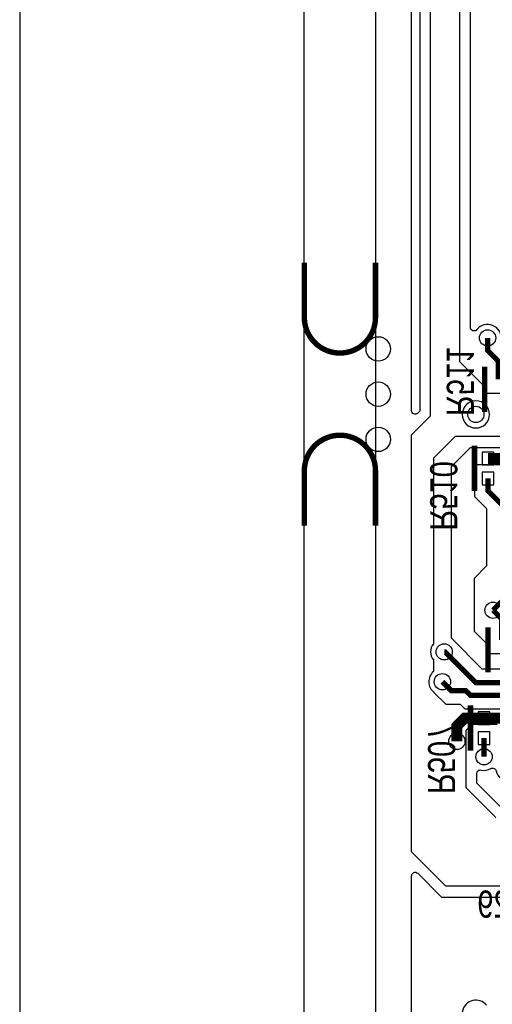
# Model space of a CAD drawing. Extents: x -394 to 5394, y -1015 to 6968.
# Tile 32 of 63: x -394 to 129, y 2965 to 4054. Entities that reach past the tile are written whole.
import ezdxf

# ---------------------------------------------------------------- set-up
doc = ezdxf.new("R2010")
doc.units = 0
for name, color, linetype in [('BG_OUTLINE', 95, 'CONTINUOUS'), ('ET_BOTTOM', 1, 'CONTINUOUS'), ('PG_SILKSCREEN_BOTTOM', 2, 'CONTINUOUS'), ('PIN_BOTTOM', 1, 'CONTINUOUS'), ('RD_SILKSCREEN_BOTTOM', 254, 'CONTINUOUS'), ('VC_BOTTOM', 1, 'CONTINUOUS')]:
    doc.layers.add(name, color=color, linetype=linetype)

msp = doc.modelspace()

# ---------------------------------------------------------------- linework, layer by layer
at = {"layer": 'BG_OUTLINE'}
msp.add_lwpolyline([(-78.74, 6968.4848), (-393.7, 6968.4848), (-393.7, 0), (-78.74, 0), (-78.74, 6968.4848)], dxfattribs=at)
msp.add_lwpolyline([(5000, 0), (5000, 6968.4848), (0, 6968.4848), (0, 0)], close=True, dxfattribs=at)
at = {"layer": 'BG_OUTLINE', "const_width": 6}
for points in [[(-78.74, 3785.2895), (-78.74, 3724.6595, 0.414214), (-39.37, 3685.2895, 0.414214), (0, 3724.6595), (0, 3785.2895)], [(-78.74, 3494.4295), (-78.74, 3555.0595, -0.414214), (-39.37, 3594.4295, -0.414214), (0, 3555.0595), (0, 3494.4295)]]:
    msp.add_lwpolyline(points, format="xyb", dxfattribs=at)
at = {"layer": 'ET_BOTTOM'}
for points in [[(48.9998, 6127.9706), (48.9998, 3620.9706), (46.8285, 3618.7994, -0.668177), (40.0001, 3621.6278), (40.0001, 6739.9203, -0.722876)], [(138.912, 3700.3754, 0.755968), (112.158, 3711.2072, -0.714179), (105.0002, 3713.6625), (105.0002, 5002.5077, -0.609055)], [(217, 3593), (88, 3593), (64, 3569), (64, 3364.0003, 0.333342), (64, 3345.9997), (64, 3333.1806, 0.463166), (64.6044, 3310.3069), (64.6891, 3310.2388), (77.6569, 3297.271), (93.6569, 3297.271), (98.8281, 3292.0998), (201, 3292.0998)], [(195.7502, 3561.7502), (110.0398, 3561.7502), (110.0398, 3550.1863), (109.9925, 3549.9726, 0.054555), (109.6398, 3546.75), (109.6398, 3526.6781), (123, 3513.3179), (123, 3450), (109, 3436), (109, 3378), (124.8898, 3362.1102), (124.8898, 3353.2098), (216.8902, 3353.2098)], [(40.0001, 2310.712), (40.0001, 3107.3722, -0.668177), (46.8285, 3110.2006), (73.0294, 3083.9998), (212.0294, 3083.9998), (213.8134, 3082.2158), (213.8134, 3065.7842), (190.9998, 3042.9706), (190.9998, 2960.0294)], [(122.6931, 2964.3956, 1.114862), (101.6044, 2943.3069)]]:
    msp.add_lwpolyline(points, format="xyb", dxfattribs=at)
for points in [[(203, 2965), (203, 3038), (224.1598, 3059.1598), (224.7666, 3059.1598), (224.7666, 3059.7666), (226, 3061), (226, 3087), (217, 3096), (78, 3096), (40.0001, 3133.9999), (40.0001, 3595.0001), (61, 3616), (61, 6123)], [(93, 6002), (93, 3676), (121.3898, 3647.6102), (121.3898, 3641.0598), (127.9402, 3641.0598), (128, 3641), (214, 3641)], [(235, 3336), (118, 3336), (84, 3370), (84, 3560), (104.9998, 3580.9998), (196.0002, 3580.9998)], [(134.6402, 3274.7002), (105.6398, 3274.7002), (105.6398, 3273.6398), (100, 3268), (100, 3205), (133, 3172)]]:
    msp.add_lwpolyline(points, dxfattribs=at)
for points, const_width in [([(135.89, 3656.06), (135.89, 3676.21), (124, 3688.1), (124, 3702)], 5.8), ([(156.04, 3568.79), (124.54, 3568.79)], 12), ([(147, 3488), (147, 3510.39), (124.54, 3532.85), (124.54, 3546.75)], 5.8), ([(76, 3355), (77, 3355), (111, 3321), (242, 3321), (252, 3331), (489, 3331), (688, 3132), (880, 3132), (891, 3143), (1125.4165, 3143), (1214, 3231.5835), (1214, 3378.0001), (1337.9999, 3502), (1405, 3502), (1427, 3524), (1469, 3524), (1524, 3469), (1594, 3469), (1626, 3437), (1684, 3437), (1695, 3448)], 5.8), ([(74, 3322), (83.8288, 3312.1712), (99.8288, 3312.1712), (105, 3307), (248, 3307), (255, 3314), (486, 3314), (682, 3118), (889, 3118), (900, 3129), (1130.9327, 3129), (1228, 3226.0673), (1228, 3364.9999), (1350.0001, 3487), (1410, 3487), (1433, 3510), (1463, 3510), (1518, 3455), (1582, 3455), (1613.8288, 3423.1712), (1720.1712, 3423.1712), (1730, 3433)], 5.8), ([(130, 3401), (150, 3421), (199, 3421), (256, 3478), (631, 3478), (647, 3494)], 5.8), ([(130, 3401), (139.39, 3391.61), (139.39, 3368.21)], 5.8), ([(90, 3256), (90, 3273), (98.74, 3281.74), (120.14, 3281.74)], 12), ([(120.14, 3281.74), (155.14, 3281.74)], 12), ([(120.14, 3259.7), (120.14, 3239)], 5.8)]:
    msp.add_lwpolyline(points, dxfattribs=dict(at, const_width=const_width))
for points in [[(126.0451, 3617.4351, 1), (96.0447, 3617.4351, 1)], [(137.9706, 3184.0002), (112.0002, 3209.9706), (112.0002, 3220.4563, -0.480108), (116.8717, 3224.3602, 0.186455), (127.5634, 3225.9655, -0.498196), (133.4286, 3223.4392, 0.773488), (162.4629, 3223.0213), (162.6032, 3223.5311), (167.8539, 3228.7818, -0.575003), (174.5386, 3227.0158, 0.611687), (200.6931, 3221.6044), (200.7612, 3221.6891), (205.0402, 3225.9681), (205.0402, 3259.7, 0.054555), (204.6875, 3262.9226), (204.6402, 3263.1363), (204.6402, 3264.6694), (213.0002, 3273.0294), (213.0002, 3292.0998), (217.9998, 3292.0998), (217.9998, 3264.0294), (291.2005, 3190.8286, -0.668177), (288.3721, 3184.0002)]]:
    msp.add_lwpolyline(points, format="xyb", close=True, dxfattribs=at)
at = {"layer": 'PG_SILKSCREEN_BOTTOM', "const_width": 6}
for points in [[(120.89, 3620.04), (120.89, 3670.04)], [(109.54, 3582.77), (109.54, 3532.77)], [(124.39, 3332.19), (124.39, 3382.19)], [(105.14, 3295.72), (105.14, 3245.72)]]:
    msp.add_lwpolyline(points, dxfattribs=at)
at = {"layer": 'PIN_BOTTOM'}
for points in [[(131.04, 3575.79), (118.04, 3575.79), (118.04, 3561.79), (131.04, 3561.79)], [(131.04, 3553.75), (118.04, 3553.75), (118.04, 3539.75), (131.04, 3539.75)], [(126.64, 3288.74), (113.64, 3288.74), (113.64, 3274.74), (126.64, 3274.74)], [(126.64, 3266.7), (113.64, 3266.7), (113.64, 3252.7), (126.64, 3252.7)]]:
    msp.add_lwpolyline(points, close=True, dxfattribs=at)
for centre in [(3, 3689.8595), (3, 3639.8595), (3, 3589.8595)]:
    msp.add_circle(centre, 13.5, dxfattribs=at)
at = {"layer": 'VC_BOTTOM'}
for centre in [(124, 3702), (111.0449, 3617.4351), (130, 3401), (76, 3355), (74, 3322), (90, 3256), (120.14, 3239)]:
    msp.add_circle(centre, 9, dxfattribs=at)

# ---------------------------------------------------------------- texts
at = {"layer": 'RD_SILKSCREEN_BOTTOM', "text_generation_flag": 2, "width": 0.8}
for s, p in [('R511', (78.87, 3615.46)), ('R510', (60.5, 3489.04)), ('R507', (58.12, 3197.81))]:
    msp.add_text(s, height=30, rotation=270, dxfattribs=at).set_placement(p)
msp.add_text('C529', height=30, dxfattribs=at).set_placement((189.46, 3061.2))

doc.saveas('drawing.dxf')
